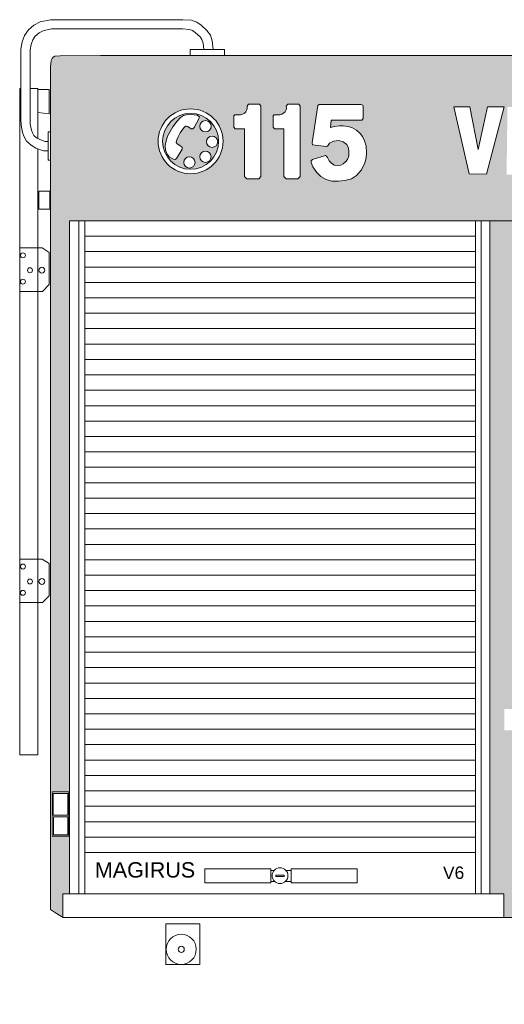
# Model space of a CAD drawing. Header units: metres. Extents: x -167 to 262, y -186 to 508.
# Tile 55 of 161: x 245.76 to 246.88, y -169.03 to -166.75. Entities that reach past the tile are written whole.
import ezdxf

# ---------------------------------------------------------------- set-up
doc = ezdxf.new("R2010")
doc.units = ezdxf.units.M
doc.header["$MEASUREMENT"] = 0
doc.styles.add('ERSTELLTER_STIL_1', font='arial.ttf')
doc.styles.add('ERSTELLTER_STIL_6', font='txt')

msp = doc.modelspace()

# ---------------------------------------------------------------- hatches: boundary and pattern name
at = {"linetype": 'Continuous', "lineweight": 18}
h = msp.add_hatch(color=1, dxfattribs=at)
h.paths.add_polyline_path([(245.8277, -166.8551), (245.8277, -168.5342), (245.8714, -168.5342), (245.8714, -167.2127), (247.9431, -167.2127), (247.9431, -168.3426), (247.9685, -168.3426), (247.9685, -168.3914), (247.9444, -168.3914), (247.9463, -168.3959), (247.9463, -169.0257), (248.9173, -169.0257), (248.9173, -166.8648), (248.9177, -166.853), (248.9138, -166.8438), (248.9092, -166.8377), (248.9035, -166.8338), (248.8966, -166.8312), (248.8847, -166.8303), (245.943, -166.8303), (245.8497, -166.8313), (245.8372, -166.8319), (245.8335, -166.8341), (245.831, -166.8375), (245.8288, -166.8418), (245.8279, -166.8496)])
h.paths.add_polyline_path([(246.0762, -167.0288, -1), (246.2264, -167.0288, -1)], flags=0)
h.paths.add_polyline_path([(246.2512, -166.9997), (246.2512, -166.9678), (246.2663, -166.9678), (246.2712, -166.9663), (246.2755, -166.9639), (246.2791, -166.9605), (246.2813, -166.9562), (246.2818, -166.952), (246.2817, -166.9473), (246.285, -166.9431), (246.3105, -166.9431), (246.3139, -166.9475), (246.3139, -167.1104), (246.3087, -167.1153), (246.2809, -167.1153), (246.276, -167.1106), (246.276, -166.9997)], flags=0)
h.paths.add_polyline_path([(246.3668, -166.9997), (246.3421, -166.9997), (246.3421, -166.9678), (246.3572, -166.9678), (246.362, -166.9663), (246.3664, -166.9639), (246.3699, -166.9605), (246.3722, -166.9562), (246.3726, -166.952), (246.3725, -166.9473), (246.3759, -166.9431), (246.4013, -166.9431), (246.4047, -166.9475), (246.4047, -167.1104), (246.3995, -167.1153), (246.3718, -167.1153), (246.3668, -167.1106)], flags=0)
h.paths.add_polyline_path([(246.4289, -167.0746), (246.4328, -167.0707), (246.4642, -167.0613), (246.4676, -167.0662), (246.4716, -167.0738), (246.4769, -167.0793), (246.4834, -167.0837), (246.4912, -167.0848), (246.4984, -167.0837), (246.5043, -167.0812), (246.5092, -167.0766), (246.5138, -167.0707), (246.517, -167.0621), (246.517, -167.0533), (246.5162, -167.0449), (246.5122, -167.0361), (246.5041, -167.0302), (246.4937, -167.0273), (246.4819, -167.0283), (246.4727, -167.0332), (246.4671, -167.0409), (246.4333, -167.0366), (246.4321, -167.032), (246.4454, -166.9436), (246.5451, -166.9436), (246.5499, -166.9455), (246.5499, -166.9795), (246.5428, -166.98), (246.476, -166.98), (246.4749, -166.9971), (246.4843, -166.9944), (246.4956, -166.9928), (246.5036, -166.9928), (246.515, -166.9944), (246.5243, -166.9971), (246.5347, -167.0028), (246.543, -167.0104), (246.549, -167.0178), (246.5534, -167.0274), (246.5574, -167.0404), (246.5577, -167.0551), (246.557, -167.0668), (246.554, -167.0788), (246.5467, -167.0951), (246.5347, -167.1078), (246.523, -167.1154), (246.5077, -167.1198), (246.4923, -167.1211), (246.478, -167.1208), (246.4649, -167.1171), (246.4522, -167.1099), (246.443, -167.1011), (246.4337, -167.0879)], flags=0)
h.paths.add_polyline_path([(246.7949, -167.1044), (246.7595, -166.9487), (246.7971, -166.9487), (246.8159, -167.0475), (246.8375, -166.9487), (246.8762, -166.9487), (246.8353, -167.1049)], flags=0)
h.paths.add_polyline_path([(246.9254, -167.106), (246.8817, -167.106), (246.8838, -166.9492), (246.9248, -166.9498)], flags=0)
h.paths.add_polyline_path([(246.9361, -167.0328), (246.9378, -167.011), (246.9405, -166.9923), (246.9495, -166.9726), (246.9582, -166.9602), (246.9696, -166.9492), (246.986, -166.9435), (247.0014, -166.9431), (247.0151, -166.9455), (247.0299, -166.9535), (247.0406, -166.9657), (247.0494, -166.9798), (247.0528, -166.9965), (247.0521, -167.0029), (247.0405, -167.0031), (247.0162, -167.0027), (247.0155, -166.9979), (247.0128, -166.9924), (247.0086, -166.9885), (247.0015, -166.9856), (246.9944, -166.985), (246.9878, -166.9887), (246.982, -166.9974), (246.9775, -167.009), (246.9775, -167.0287), (246.9799, -167.0485), (246.9852, -167.0595), (246.9962, -167.0664), (247.0076, -167.065), (247.0152, -167.059), (247.0155, -167.0529), (247.0065, -167.0532), (247.0023, -167.0495), (247.002, -167.0295), (247.0036, -167.016), (247.0439, -167.0169), (247.0563, -167.0192), (247.056, -167.1051), (247.0265, -167.1051), (247.0268, -167.0903), (247.0192, -167.1006), (247.0113, -167.1069), (246.9981, -167.1095), (246.9844, -167.1085), (246.973, -167.1045), (246.9617, -167.0974), (246.9525, -167.0869), (246.9435, -167.0714), (246.9388, -167.0532)], flags=0)
h.paths.add_polyline_path([(247.0723, -167.106), (247.0743, -166.9492), (247.1154, -166.9498), (247.1159, -167.106)], flags=0)
h.paths.add_polyline_path([(247.1339, -167.1057), (247.1337, -166.9488), (247.1729, -166.9484), (247.1769, -166.9504), (247.1773, -167.0604), (247.2233, -167.0604), (247.2256, -167.0641), (247.2262, -167.0973), (247.2257, -167.1059)], flags=0)
h.paths.add_polyline_path([(247.2347, -167.106), (247.2367, -166.9492), (247.2778, -166.9498), (247.2783, -167.106)], flags=0)
h.paths.add_polyline_path([(247.4551, -167.1038), (247.4567, -166.9519), (247.4607, -166.9483), (247.5134, -166.9483), (247.5302, -166.9499), (247.5434, -166.9558), (247.5542, -166.9658), (247.5641, -166.9786), (247.5701, -166.9961), (247.5725, -167.0125), (247.5737, -167.034), (247.5713, -167.0528), (247.5665, -167.0691), (247.5593, -167.0831), (247.5486, -167.0951), (247.5386, -167.1014), (247.5302, -167.105), (247.5146, -167.1058), (247.4603, -167.1058)], flags=0)
h.paths.add_polyline_path([(247.5889, -167.1065), (247.5858, -167.102), (247.5863, -166.9531), (247.5906, -166.9484), (247.6919, -166.9484), (247.6926, -166.9891), (247.6877, -166.9919), (247.6272, -166.9919), (247.6272, -167.0053), (247.6829, -167.0055), (247.683, -167.0453), (247.6269, -167.0453), (247.6269, -167.0625), (247.6823, -167.0625), (247.6917, -167.0627), (247.6922, -167.0678), (247.6917, -167.107)], flags=0)
h.paths.add_polyline_path([(247.7111, -167.1057), (247.7109, -166.9488), (247.7501, -166.9484), (247.7541, -166.9504), (247.7545, -167.0604), (247.8005, -167.0604), (247.8028, -167.0641), (247.8034, -167.0973), (247.8029, -167.1059)], flags=0)
h.paths.add_polyline_path([(247.975, -168.8607), (247.975, -168.8042), (247.9955, -168.8042), (247.9955, -167.2127), (248.8625, -167.2127), (248.8625, -168.8042), (248.8826, -168.8042), (248.8826, -168.8607), (248.8625, -168.8607), (248.8625, -168.9722), (247.9955, -168.9722), (247.9955, -168.8607)], flags=0)
h.paths.add_polyline_path([(247.9893, -167.1074), (247.987, -167.1023), (247.987, -166.9549), (247.9886, -166.95), (247.9937, -166.9486), (248.0873, -166.9486), (248.0914, -166.9513), (248.0898, -166.9932), (248.0297, -166.9931), (248.0297, -167.0108), (248.0792, -167.011), (248.079, -167.0437), (248.0782, -167.051), (248.0308, -167.0511), (248.0291, -167.0535), (248.0291, -167.1043), (248.0249, -167.1082), (248.0015, -167.1082)], flags=0)
h.paths.add_polyline_path([(248.102, -167.0601), (248.1024, -166.9493), (248.1411, -166.9498), (248.1422, -166.9551), (248.1413, -167.0529), (248.1431, -167.0607), (248.1464, -167.0664), (248.1524, -167.0697), (248.159, -167.0709), (248.165, -167.07), (248.1707, -167.0664), (248.1737, -167.0613), (248.1758, -167.0535), (248.1761, -167.046), (248.1761, -166.953), (248.1803, -166.9494), (248.2143, -166.9497), (248.218, -166.9549), (248.2163, -167.0464), (248.2154, -167.0579), (248.2137, -167.0729), (248.2094, -167.0861), (248.2004, -167.0977), (248.1889, -167.1067), (248.176, -167.1122), (248.1606, -167.1135), (248.1435, -167.1118), (248.1302, -167.1079), (248.1191, -167.0994), (248.1088, -167.0887), (248.1037, -167.0784)], flags=0)
h.paths.add_polyline_path([(248.2294, -167.0388), (248.2299, -167.0111), (248.2352, -166.9903), (248.2438, -166.9749), (248.2555, -166.9606), (248.2688, -166.9515), (248.2897, -166.9458), (248.3008, -166.9462), (248.3124, -166.9482), (248.3223, -166.9525), (248.3318, -166.9591), (248.3427, -166.9719), (248.35, -166.9857), (248.3546, -166.9986), (248.3569, -167.018), (248.356, -167.0447), (248.3526, -167.0612), (248.3476, -167.0761), (248.3398, -167.0895), (248.3285, -167.102), (248.3167, -167.1099), (248.3044, -167.1146), (248.2915, -167.1146), (248.2784, -167.1127), (248.2661, -167.1074), (248.2544, -167.0994), (248.2438, -167.0888), (248.2379, -167.0787), (248.2315, -167.0616)], flags=0)
h.paths.add_polyline_path([(248.3692, -167.0616), (248.3671, -167.0388), (248.3676, -167.0111), (248.3729, -166.9903), (248.3815, -166.9749), (248.3932, -166.9606), (248.4065, -166.9515), (248.4274, -166.9458), (248.4385, -166.9462), (248.4501, -166.9482), (248.46, -166.9525), (248.4695, -166.9591), (248.4804, -166.9719), (248.4877, -166.9857), (248.4923, -166.9986), (248.4942, -167.0151), (248.4744, -167.0151), (248.456, -167.0146), (248.4527, -167.0107), (248.4524, -167.008), (248.4503, -167.0021), (248.4465, -166.9948), (248.442, -166.9895), (248.4402, -166.9882), (248.4384, -166.9875), (248.4344, -166.9868), (248.4321, -166.9867), (248.4237, -166.989), (248.421, -166.9909), (248.4153, -166.9978), (248.4111, -167.0055), (248.4082, -167.0166), (248.4078, -167.0373), (248.4092, -167.0524), (248.4125, -167.0612), (248.414, -167.0638), (248.4182, -167.0679), (248.4236, -167.0716), (248.4272, -167.0732), (248.4321, -167.0739), (248.4346, -167.0739), (248.4356, -167.0735), (248.4393, -167.071), (248.4445, -167.0653), (248.4481, -167.0591), (248.4502, -167.0529), (248.4562, -167.0491), (248.4926, -167.0499), (248.4903, -167.0612), (248.4853, -167.0761), (248.4775, -167.0895), (248.4662, -167.102), (248.4544, -167.1099), (248.4421, -167.1146), (248.4292, -167.1146), (248.4161, -167.1127), (248.4038, -167.1074), (248.3921, -167.0994), (248.3815, -167.0888), (248.3756, -167.0787)], flags=0)
h.paths.add_polyline_path([(248.5006, -167.0388), (248.5012, -167.0111), (248.5065, -166.9903), (248.515, -166.9749), (248.5267, -166.9606), (248.5401, -166.9515), (248.561, -166.9458), (248.5721, -166.9462), (248.5836, -166.9482), (248.5935, -166.9525), (248.6031, -166.9591), (248.614, -166.9719), (248.6212, -166.9857), (248.6258, -166.9986), (248.6282, -167.018), (248.6273, -167.0447), (248.6239, -167.0612), (248.6189, -167.0761), (248.611, -167.0895), (248.5998, -167.102), (248.588, -167.1099), (248.5756, -167.1146), (248.5628, -167.1146), (248.5496, -167.1127), (248.5374, -167.1074), (248.5257, -167.0994), (248.515, -167.0888), (248.5092, -167.0787), (248.5028, -167.0616)], flags=0)
h = msp.add_hatch(color=1, dxfattribs=at)
h.paths.add_polyline_path([(246.216, -167.0288, 1), (246.0866, -167.0288, 1)])
h.paths.add_polyline_path([(246.0934, -167.0493), (246.0924, -167.0386), (246.0945, -167.0278), (246.098, -167.0169), (246.1101, -166.9955), (246.12, -166.9819), (246.1277, -166.9737), (246.1349, -166.9689), (246.1449, -166.9666), (246.1585, -166.9673), (246.1684, -166.9691), (246.1718, -166.9724), (246.1706, -166.9767), (246.1576, -167.0001), (246.1526, -166.9997), (246.1451, -166.9948), (246.1421, -166.9934), (246.1391, -166.9935), (246.1345, -166.9987), (246.1273, -167.0094), (246.1218, -167.0197), (246.1184, -167.028), (246.1177, -167.0315), (246.1202, -167.0347), (246.1266, -167.0384), (246.1301, -167.0416), (246.1328, -167.0438), (246.1296, -167.0511), (246.1175, -167.0708), (246.112, -167.0703), (246.1028, -167.0652), (246.0974, -167.0585)], flags=0)
h.paths.add_polyline_path([(246.1616, -167.0777, -1), (246.1354, -167.0777, -1)], flags=0)
h.paths.add_polyline_path([(246.1985, -167.0646, -1), (246.1723, -167.0646, -1)], flags=0)
h.paths.add_polyline_path([(246.1988, -166.9941, -1), (246.1726, -166.9941, -1)], flags=0)
h.paths.add_polyline_path([(246.1878, -167.0298, -1), (246.214, -167.0298, -1)], flags=0)
for points in [[(246.897, -167.2127), (246.8427, -167.2127), (246.8427, -168.7703), (246.8755, -168.7703), (246.8755, -168.8249), (246.8973, -168.8249), (246.8973, -168.4123), (246.897, -168.3999), (246.897, -168.3999), (246.897, -168.3914), (246.8767, -168.3914), (246.8767, -168.3426), (246.897, -168.3426)], [(245.8714, -168.6364), (245.8277, -168.6364), (245.8277, -168.8062), (245.8412, -168.8155), (245.8561, -168.8247), (245.8561, -168.7703), (245.8714, -168.7703)]]:
    msp.add_hatch(color=1, dxfattribs=at).paths.add_polyline_path(points)

# ---------------------------------------------------------------- linework, layer by layer
at = {"color": 7, "linetype": 'Continuous', "lineweight": 13}
for p, q in [((245.893, -167.2127), (245.893, -168.7703)), ((245.9064, -167.2127), (245.9064, -168.7703)), ((246.8098, -167.2127), (246.8098, -168.7703)), ((246.8232, -167.2127), (246.8232, -168.7703)), ((245.9064, -167.2484), (246.8098, -167.2484)), ((245.9064, -167.284), (246.8098, -167.284)), ((245.9064, -167.3197), (246.8098, -167.3197)), ((245.9064, -167.3553), (246.8098, -167.3553)), ((245.9064, -167.391), (246.8098, -167.391)), ((245.9064, -167.4266), (246.8098, -167.4266)), ((245.9064, -167.4623), (246.8098, -167.4623)), ((245.9064, -167.4979), (246.8098, -167.4979)), ((245.9064, -167.5336), (246.8098, -167.5336)), ((245.9064, -167.5692), (246.8098, -167.5692)), ((245.9064, -167.6049), (246.8098, -167.6049)), ((245.9064, -167.6405), (246.8098, -167.6405)), ((245.9064, -167.6762), (246.8098, -167.6762)), ((245.9064, -167.7118), (246.8098, -167.7118)), ((245.9064, -167.7475), (246.8098, -167.7475)), ((245.9064, -167.7831), (246.8098, -167.7831)), ((245.9064, -167.8188), (246.8098, -167.8188)), ((245.9064, -167.8544), (246.8098, -167.8544)), ((245.9064, -167.8901), (246.8098, -167.8901)), ((245.9064, -167.9257), (246.8098, -167.9257)), ((245.9064, -167.9614), (246.8098, -167.9614)), ((245.9064, -167.997), (246.8098, -167.997)), ((245.9064, -168.0327), (246.8098, -168.0327)), ((245.9064, -168.0683), (246.8098, -168.0683)), ((245.9064, -168.104), (246.8098, -168.104)), ((245.9064, -168.1396), (246.8098, -168.1396)), ((245.9064, -168.1753), (246.8098, -168.1753)), ((245.9064, -168.2109), (246.8098, -168.2109)), ((245.9064, -168.2466), (246.8098, -168.2466)), ((245.9064, -168.2822), (246.8098, -168.2822)), ((245.9064, -168.3179), (246.8098, -168.3179)), ((245.9064, -168.3535), (246.8098, -168.3535)), ((245.9064, -168.3892), (246.8098, -168.3892)), ((245.9064, -168.4248), (246.8098, -168.4248)), ((245.9064, -168.4605), (246.8098, -168.4605)), ((245.9064, -168.4961), (246.8098, -168.4961)), ((245.9064, -168.5318), (246.8098, -168.5318)), ((245.9064, -168.5675), (246.8098, -168.5675)), ((245.9064, -168.6031), (246.8098, -168.6031)), ((245.9064, -168.6388), (246.8098, -168.6388)), ((245.9064, -168.6744), (246.8098, -168.6744))]:
    msp.add_line(p, q, dxfattribs=at)
for points in [[(246.2036, -166.8163), (246.2014, -166.7967), (246.1969, -166.7833), (246.189, -166.7726), (246.1756, -166.7603), (246.1655, -166.753), (246.1531, -166.7485), (246.133, -166.7474), (245.8273, -166.7474), (245.8032, -166.7524), (245.7886, -166.7603), (245.7762, -166.7709), (245.7673, -166.7838), (245.7617, -166.7989), (245.7589, -166.8158), (245.7589, -166.8477), (245.7589, -166.9772), (245.7594, -166.9918), (245.7628, -167.0088), (245.7663, -167.0184), (245.772, -167.0288), (245.7825, -167.038), (245.7934, -167.0445), (245.8113, -167.0506), (245.8218, -167.0511), (245.8218, -167.0724), (245.8277, -167.0724)], [(246.182, -166.8163), (246.1803, -166.8014), (246.1776, -166.7933), (246.173, -166.787), (246.162, -166.777), (246.1553, -166.7722), (246.1488, -166.7698), (246.1324, -166.7689), (245.8295, -166.7689), (245.8106, -166.7728), (245.8008, -166.7781), (245.7923, -166.7854), (245.7864, -166.7938), (245.7825, -166.8045), (245.7803, -166.8175), (245.7803, -166.8477), (245.7803, -166.9768), (245.7807, -166.9892), (245.7836, -167.0029), (245.786, -167.0095), (245.789, -167.0152), (245.7952, -167.0206), (245.8025, -167.025), (245.8153, -167.0293), (245.8218, -167.0296)], [(245.8277, -166.8958), (245.8277, -166.8551), (245.8279, -166.8496), (245.8288, -166.8418), (245.831, -166.8375), (245.8335, -166.8341), (245.8372, -166.8319), (245.8497, -166.8313), (245.943, -166.8303), (248.8847, -166.8303)], [(246.2036, -166.8163), (246.1504, -166.8163), (246.1504, -166.8303)], [(246.2036, -166.8163), (246.2294, -166.8163), (246.2294, -166.8303)], [(245.8277, -166.8958), (245.8277, -168.8062)], [(245.7978, -167.046), (245.7978, -168.4485), (245.7562, -168.4485), (245.7562, -166.9066), (245.7589, -166.9066)], [(245.7803, -166.9066), (245.7978, -166.9066), (245.7978, -167.0222)], [(245.824, -166.9088), (245.7978, -166.9088)], [(245.7978, -166.9622), (245.8243, -166.9652), (245.824, -166.9088)], [(245.8218, -167.0511), (245.8218, -167.0072), (245.8277, -167.0072)], [(245.8714, -167.2127), (246.8694, -167.2127)], [(245.8714, -168.7703), (245.8714, -167.2127)], [(246.8427, -167.2127), (246.8427, -168.7703)], [(246.8696, -167.2127), (248.8625, -167.2127), (248.8625, -168.8042)], [(245.7562, -167.2754), (245.8081, -167.2754), (245.8243, -167.2859), (245.8243, -167.3602), (245.8092, -167.3761), (245.7562, -167.3761)], [(245.7562, -167.9955), (245.8081, -167.9955), (245.8243, -168.006), (245.8243, -168.0803), (245.8092, -168.0962), (245.7562, -168.0962)], [(246.3364, -168.7162), (246.3439, -168.7162)], [(246.3722, -168.7162), (246.3841, -168.7162)], [(246.3452, -168.7412), (246.3364, -168.7412)], [(246.3841, -168.7412), (246.3709, -168.7412)], [(246.8973, -168.8249), (245.8563, -168.8249), (245.8412, -168.8155), (245.8277, -168.8062)]]:
    msp.add_lwpolyline(points, dxfattribs=at)
for points in [[(246.2532, -166.9678), (246.2512, -166.9701), (246.2512, -166.9962), (246.2544, -166.9997), (246.276, -166.9997), (246.276, -167.1106), (246.2809, -167.1153), (246.3087, -167.1153), (246.3139, -167.1104), (246.3139, -166.9475), (246.3105, -166.9431), (246.285, -166.9431), (246.2817, -166.9473), (246.2818, -166.952), (246.2813, -166.9562), (246.2791, -166.9605), (246.2755, -166.9639), (246.2712, -166.9663), (246.2663, -166.9678), (246.2573, -166.9678)], [(246.3441, -166.9678), (246.3421, -166.9701), (246.3421, -166.9962), (246.3452, -166.9997), (246.3668, -166.9997), (246.3668, -167.1106), (246.3718, -167.1153), (246.3995, -167.1153), (246.4047, -167.1104), (246.4047, -166.9475), (246.4013, -166.9431), (246.3759, -166.9431), (246.3725, -166.9473), (246.3726, -166.952), (246.3722, -166.9562), (246.3699, -166.9605), (246.3664, -166.9639), (246.362, -166.9663), (246.3572, -166.9678), (246.3481, -166.9678)], [(246.5451, -166.9436), (246.4485, -166.9436), (246.4451, -166.9457), (246.4321, -167.032), (246.4333, -167.0366), (246.465, -167.0407), (246.4679, -167.0399), (246.4727, -167.0332), (246.4819, -167.0283), (246.4937, -167.0273), (246.5041, -167.0302), (246.5122, -167.0361), (246.5162, -167.0449), (246.517, -167.0533), (246.517, -167.0621), (246.5138, -167.0707), (246.5092, -167.0766), (246.5043, -167.0812), (246.4984, -167.0837), (246.4912, -167.0848), (246.4834, -167.0837), (246.4769, -167.0793), (246.4716, -167.0738), (246.4676, -167.0662), (246.4657, -167.0635), (246.463, -167.0616), (246.4328, -167.0707), (246.4299, -167.0736), (246.4301, -167.078), (246.4337, -167.0879), (246.443, -167.1011), (246.4522, -167.1099), (246.4649, -167.1171), (246.478, -167.1208), (246.4923, -167.1211), (246.5077, -167.1198), (246.523, -167.1154), (246.5347, -167.1078), (246.5467, -167.0951), (246.554, -167.0788), (246.557, -167.0668), (246.5577, -167.0551), (246.5574, -167.0404), (246.5534, -167.0274), (246.549, -167.0178), (246.543, -167.0104), (246.5347, -167.0028), (246.5243, -166.9971), (246.515, -166.9944), (246.5036, -166.9928), (246.4956, -166.9928), (246.4843, -166.9944), (246.4749, -166.9971), (246.476, -166.98), (246.5128, -166.98), (246.5428, -166.98), (246.5473, -166.9797), (246.5499, -166.9764), (246.5499, -166.9485), (246.5498, -166.9455)], [(246.7595, -166.9487), (246.7971, -166.9487), (246.8159, -167.0475), (246.8375, -166.9487), (246.8762, -166.9487), (246.8353, -167.1049), (246.7949, -167.1044)], [(246.1706, -166.9767), (246.1593, -166.9971), (246.1566, -167.0001), (246.1526, -166.9997), (246.1451, -166.9948), (246.1421, -166.9934), (246.1391, -166.9935), (246.1345, -166.9987), (246.1273, -167.0094), (246.1218, -167.0197), (246.1184, -167.028), (246.1177, -167.0315), (246.1202, -167.0347), (246.1266, -167.0384), (246.1301, -167.0416), (246.1315, -167.0427), (246.1315, -167.0467), (246.1296, -167.0511), (246.1189, -167.0686), (246.1157, -167.0706), (246.112, -167.0703), (246.1028, -167.0652), (246.0974, -167.0585), (246.0934, -167.0493), (246.0924, -167.0386), (246.0945, -167.0278), (246.098, -167.0169), (246.1101, -166.9955), (246.12, -166.9819), (246.1277, -166.9737), (246.1349, -166.9689), (246.1449, -166.9666), (246.1585, -166.9673), (246.1661, -166.9687), (246.1697, -166.9704), (246.1715, -166.9721), (246.1714, -166.9739)], [(245.8257, -167.1445), (245.8005, -167.1445), (245.8005, -167.1861), (245.8257, -167.1861)], [(245.8309, -168.5342), (245.8699, -168.5342), (245.8699, -168.6364), (245.8309, -168.6364)], [(245.8337, -168.5376), (245.8675, -168.5376), (245.8675, -168.588), (245.8337, -168.588)], [(245.8345, -168.5916), (245.8674, -168.5916), (245.8674, -168.6337), (245.8345, -168.6337)], [(246.1845, -168.7125), (246.3364, -168.7125), (246.3364, -168.7445), (246.1845, -168.7445)], [(246.3481, -168.7267), (246.3679, -168.7267), (246.3679, -168.7303), (246.3481, -168.7303)], [(246.3841, -168.7125), (246.536, -168.7125), (246.536, -168.7445), (246.3841, -168.7445)], [(245.8561, -168.7703), (246.8755, -168.7703), (246.8755, -168.8249), (245.8561, -168.8249)], [(246.0942, -168.8397), (246.1726, -168.8397), (246.1726, -168.9332), (246.0942, -168.9332)]]:
    msp.add_lwpolyline(points, close=True, dxfattribs=at)
for centre, radius in [((246.1513, -167.0288), 0.0751), ((246.1513, -167.0288), 0.0647), ((246.1857, -166.9941), 0.0131), ((246.2009, -167.0298), 0.0131), ((246.1854, -167.0646), 0.0131), ((246.1485, -167.0777), 0.0131), ((245.7637, -167.2927), 0.00574), ((245.7799, -167.3272), 0.00574), ((245.8075, -167.3271), 0.00684), ((245.7637, -167.3535), 0.00574), ((245.7637, -168.0128), 0.00574), ((245.7799, -168.0473), 0.00574), ((245.8075, -168.0472), 0.00684), ((245.7637, -168.0736), 0.00574), ((246.358, -168.728), 0.0184), ((246.1296, -168.8984), 0.0348), ((246.1296, -168.8984), 0.00709)]:
    msp.add_circle(centre, radius, dxfattribs=at)

# ---------------------------------------------------------------- texts
at = {"color": 7, "linetype": 'Continuous', "lineweight": 13, "attachment_point": 1}
for s, insert, char_height, style in [('\\A1;{\\pql;\\fSwis721 Blk BT|b0|i0|c0|p0;\\W1.000000;MAGIRUS}', (245.9299, -168.6968), 0.03558, 'ERSTELLTER_STIL_6'), ('\\A1;{\\pql;\\fArial|b0|i0|c0|p0;\\W1.000000;V6}', (246.7347, -168.7068), 0.028797, 'ERSTELLTER_STIL_1')]:
    msp.add_mtext(s, dxfattribs=dict(at, insert=insert, char_height=char_height, style=style))

doc.saveas('drawing.dxf')
